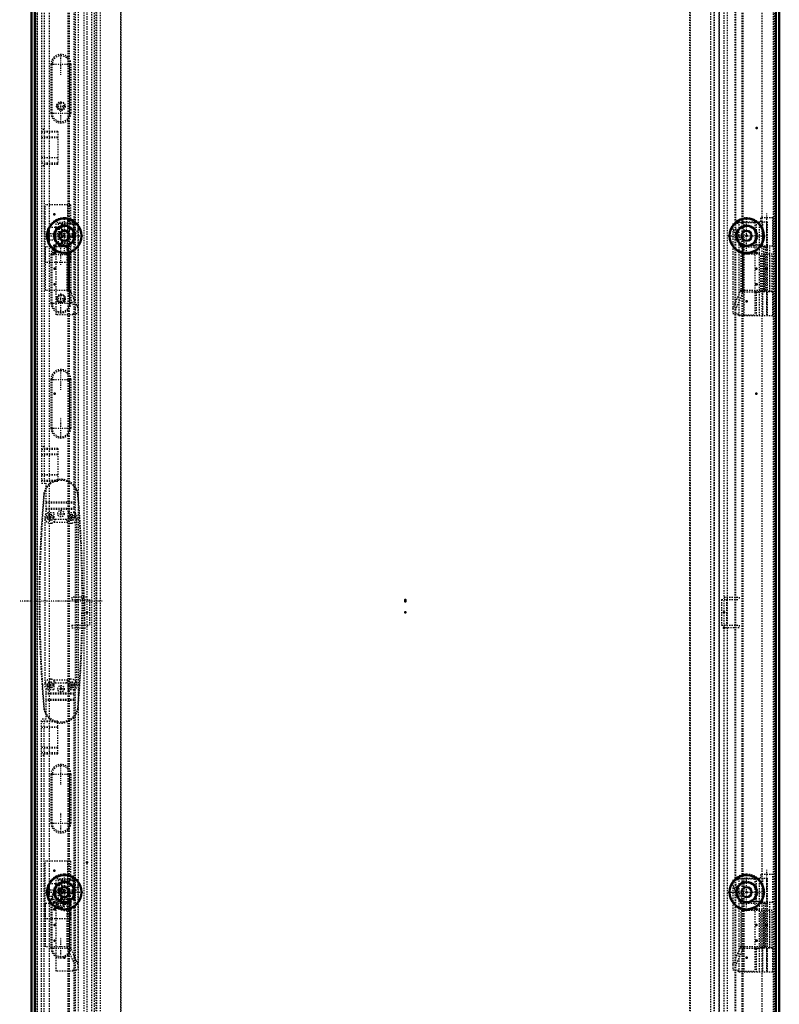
# Model space of a CAD drawing. Header units: millimetres. Extents: x -4 to 2880, y 0 to 4802.
# Tile 9 of 14: x 2272 to 2880, y 2439 to 3227. Entities that reach past the tile are written whole.
import ezdxf

# ---------------------------------------------------------------- set-up
doc = ezdxf.new("R2010")
doc.units = ezdxf.units.MM
doc.linetypes.add('Center', pattern=[1.5, 0.45, -0.5, 0.05, -0.5])
doc.linetypes.add('Dashed', pattern=[2, 1, -1])
for name, color, linetype, lineweight in [('2d ConnectionPoints', 7, 'Continuous', 50), ('AM_0', 7, 'Continuous', 50), ('AM_5', 3, 'Continuous', 25), ('AM_7', 7, 'Center', 25), ('AM_9', 6, 'Dashed', 25)]:
    doc.layers.add(name, color=color, linetype=linetype, lineweight=lineweight)

# ---------------------------------------------------------------- blocks, each defined once
blk = doc.blocks.new('114_MP2206_0__P1_0_in_MCS22066R5_0L__1300')
at = {"layer": 'AM_9'}
for p, q in [((2333.68, 1705.9), (2333.68, 3799.9)), ((2336.68, 1705.9), (2336.68, 3799.9)), ((2824.68, 3799.9), (2824.68, 1705.9)), ((2827.68, 1705.9), (2827.68, 3799.9)), ((2352.68, 3795.9), (2352.68, 1709.9)), ((2808.68, 1709.9), (2808.68, 3795.9))]:
    blk.add_line(p, q, dxfattribs=at)
blk = doc.blocks.new('117_LSSD2200_0__Espagnolette_Bottom_0_in_MCS22066R5_0L__1300')
at = {"layer": 'AM_7'}
for p, q in [((2304.93, 3183.02), (2304.93, 3199.64)), ((2296.62, 3191.33), (2313.24, 3191.33)), ((2296.62, 3152.33), (2313.24, 3152.33)), ((2304.93, 3031.02), (2304.93, 3047.64)), ((2296.62, 3039.33), (2313.24, 3039.33)), ((2304.93, 2992.02), (2304.93, 3008.64)), ((2296.62, 3000.33), (2313.24, 3000.33)), ((2304.93, 2931.02), (2304.93, 2947.64)), ((2296.62, 2939.33), (2313.24, 2939.33)), ((2304.93, 2892.02), (2304.93, 2908.64)), ((2296.62, 2900.33), (2313.24, 2900.33))]:
    blk.add_line(p, q, dxfattribs=at)
at = {"layer": 'AM_9'}
for p, q in [((2315.43, 2832.93), (2315.43, 3787.87)), ((2289.43, 3764.4), (2289.43, 2856.4)), ((2291.43, 3764.4), (2291.43, 2856.4)), ((2297.02, 3152.33), (2297.02, 3191.33)), ((2298.02, 3191.33), (2297.02, 3191.33)), ((2298.02, 3152.33), (2298.02, 3191.33)), ((2311.85, 3191.33), (2312.85, 3191.33)), ((2311.85, 3191.33), (2311.85, 3152.33)), ((2312.85, 3191.33), (2312.85, 3152.33)), ((2298.02, 3152.33), (2297.02, 3152.33)), ((2311.85, 3152.33), (2312.85, 3152.33)), ((2291.43, 3139.1), (2289.43, 3139.1)), ((2302.43, 3136.97), (2289.43, 3136.97)), ((2302.43, 3137.69), (2291.43, 3137.69)), ((2302.43, 3137.69), (2302.43, 3111.55)), ((2302.43, 3132.6), (2289.43, 3132.6)), ((2302.43, 3133.12), (2291.43, 3133.12)), ((2302.43, 3116.6), (2289.43, 3116.6)), ((2302.43, 3112.23), (2289.43, 3112.23)), ((2302.43, 3116.41), (2291.43, 3116.41)), ((2291.43, 3111.55), (2302.43, 3111.55)), ((2291.43, 3110.1), (2289.43, 3110.1)), ((2297.02, 3000.33), (2297.02, 3039.33)), ((2298.02, 3039.33), (2297.02, 3039.33)), ((2298.02, 3000.33), (2298.02, 3039.33)), ((2311.85, 3039.33), (2312.85, 3039.33)), ((2311.85, 3039.33), (2311.85, 3000.33)), ((2312.85, 3039.33), (2312.85, 3000.33)), ((2298.02, 3000.33), (2297.02, 3000.33)), ((2311.85, 3000.33), (2312.85, 3000.33)), ((2297.02, 2900.33), (2297.02, 2939.33)), ((2298.02, 2939.33), (2297.02, 2939.33)), ((2298.02, 2900.33), (2298.02, 2939.33)), ((2311.85, 2939.33), (2312.85, 2939.33)), ((2311.85, 2939.33), (2311.85, 2900.33)), ((2312.85, 2939.33), (2312.85, 2900.33)), ((2298.02, 2900.33), (2297.02, 2900.33)), ((2311.85, 2900.33), (2312.85, 2900.33)), ((2291.43, 2885.4), (2289.43, 2885.4)), ((2302.43, 2883.27), (2289.43, 2883.27)), ((2302.43, 2883.99), (2291.43, 2883.99)), ((2302.43, 2883.99), (2302.43, 2857.85)), ((2302.43, 2878.9), (2289.43, 2878.9)), ((2302.43, 2879.42), (2291.43, 2879.42)), ((2302.43, 2862.9), (2289.43, 2862.9)), ((2302.43, 2862.71), (2291.43, 2862.71)), ((2302.43, 2858.53), (2289.43, 2858.53)), ((2289.43, 2856.4), (2292.93, 2856.4)), ((2291.43, 2857.85), (2302.43, 2857.85)), ((2292.93, 2856.4), (2292.93, 2831.73)), ((2292.93, 2841.28), (2315.43, 2841.28)), ((2292.93, 2840.45), (2315.43, 2840.45)), ((2292.93, 2836.23), (2315.43, 2836.23)), ((2292.93, 2835.4), (2315.43, 2835.4)), ((2300.43, 2827.4), (2309.43, 2827.4)), ((2296.43, 2824.4), (2297.43, 2824.4)), ((2312.43, 2824.4), (2313.43, 2824.4))]:
    blk.add_line(p, q, dxfattribs=at)
for centre, radius, start, end in [((2304.93, 3191.33), 7.91, 0, 180), ((2304.93, 3191.33), 6.91, 0, 180), ((2304.93, 3152.33), 7.91, 180, 0), ((2304.93, 3152.33), 6.91, 180, 0), ((2304.93, 3039.33), 7.91, 0, 180), ((2304.93, 3039.33), 6.91, 360, 180), ((2304.93, 3000.33), 7.91, 180, 0), ((2304.93, 3000.33), 6.91, 180, 0), ((2304.93, 2939.33), 7.91, 0, 180), ((2304.93, 2939.33), 6.91, 0, 180), ((2304.93, 2900.33), 7.91, 180, 0), ((2304.93, 2900.33), 6.91, 180, 0), ((2296.43, 2828.9), 4.5, 141.05756, 270), ((2297.43, 2827.4), 3, 270, 0), ((2312.43, 2827.4), 3, 180, 270), ((2313.43, 2828.9), 4.5, 270, 63.6122)]:
    blk.add_arc(centre, radius, start, end, dxfattribs=at)
blk = doc.blocks.new('118_LSSD2200_0__Espagnolette_Top_0_in_MCS22066R5_0L__1300')
at = {"layer": 'AM_7'}
for p, q in [((2304.93, 2615.16), (2304.93, 2631.78)), ((2296.62, 2623.47), (2313.24, 2623.47)), ((2304.93, 2576.16), (2304.93, 2592.78)), ((2296.62, 2584.47), (2313.24, 2584.47)), ((2304.93, 2515.16), (2304.93, 2531.78)), ((2296.62, 2523.47), (2313.24, 2523.47)), ((2304.93, 2476.16), (2304.93, 2492.78)), ((2296.62, 2484.47), (2313.24, 2484.47))]:
    blk.add_line(p, q, dxfattribs=at)
at = {"layer": 'AM_9'}
for p, q in [((2297.43, 2699.4), (2296.43, 2699.4)), ((2309.43, 2696.4), (2300.43, 2696.4)), ((2313.43, 2699.4), (2312.43, 2699.4)), ((2292.93, 2692.07), (2292.93, 2667.4)), ((2315.43, 2688.4), (2292.93, 2688.4)), ((2315.43, 2687.57), (2292.93, 2687.57)), ((2315.43, 1735.93), (2315.43, 2690.87)), ((2315.43, 2683.35), (2292.93, 2683.35)), ((2315.43, 2682.52), (2292.93, 2682.52)), ((2292.93, 2667.4), (2289.43, 2667.4)), ((2289.43, 1759.4), (2289.43, 2667.4)), ((2302.43, 2665.27), (2289.43, 2665.27)), ((2291.43, 1759.4), (2291.43, 2667.4)), ((2302.43, 2665.95), (2291.43, 2665.95)), ((2302.43, 2639.81), (2302.43, 2665.95)), ((2302.43, 2660.9), (2289.43, 2660.9)), ((2302.43, 2661.09), (2291.43, 2661.09)), ((2302.43, 2644.9), (2289.43, 2644.9)), ((2302.43, 2640.53), (2289.43, 2640.53)), ((2291.43, 2638.4), (2289.43, 2638.4)), ((2302.43, 2644.38), (2291.43, 2644.38)), ((2291.43, 2639.81), (2302.43, 2639.81)), ((2297.02, 2584.47), (2297.02, 2623.47)), ((2298.02, 2623.47), (2297.02, 2623.47)), ((2298.02, 2584.47), (2298.02, 2623.47)), ((2311.85, 2623.47), (2312.85, 2623.47)), ((2311.85, 2623.47), (2311.85, 2584.47)), ((2312.85, 2623.47), (2312.85, 2584.47)), ((2298.02, 2584.47), (2297.02, 2584.47)), ((2311.85, 2584.47), (2312.85, 2584.47)), ((2297.02, 2484.47), (2297.02, 2523.47)), ((2298.02, 2523.47), (2297.02, 2523.47)), ((2298.02, 2484.47), (2298.02, 2523.47)), ((2311.85, 2523.47), (2311.85, 2484.47)), ((2311.85, 2523.47), (2312.85, 2523.47)), ((2312.85, 2523.47), (2312.85, 2484.47)), ((2298.02, 2484.47), (2297.02, 2484.47)), ((2311.85, 2484.47), (2312.85, 2484.47))]:
    blk.add_line(p, q, dxfattribs=at)
for centre, radius, start, end in [((2296.43, 2694.9), 4.5, 90, 218.94244), ((2297.43, 2696.4), 3, 360, 90), ((2312.43, 2696.4), 3, 90, 180), ((2313.43, 2694.9), 4.5, 296.3878, 90), ((2304.93, 2623.47), 7.91, 0, 180), ((2304.93, 2623.47), 6.91, 0, 180), ((2304.93, 2584.47), 7.91, 180, 0), ((2304.93, 2584.47), 6.91, 180, 0), ((2304.93, 2523.47), 7.91, 0, 180), ((2304.93, 2523.47), 6.91, 0, 180), ((2304.93, 2484.47), 7.91, 180, 0), ((2304.93, 2484.47), 6.91, 180, 0)]:
    blk.add_arc(centre, radius, start, end, dxfattribs=at)
blk = doc.blocks.new('119_LSSDXXXX_0__Lock_0_in_MCS22066R5_0L__1300')
at = {"layer": 'AM_7'}
for p, q in [((2293.81, 2828.9), (2299.06, 2828.9)), ((2296.43, 2826.28), (2296.43, 2831.53)), ((2310.81, 2828.9), (2316.06, 2828.9)), ((2313.43, 2826.28), (2313.43, 2831.53)), ((2337.93, 2761.9), (2271.93, 2761.9)), ((2293.81, 2694.9), (2299.06, 2694.9)), ((2296.43, 2692.28), (2296.43, 2697.53)), ((2310.81, 2694.9), (2316.06, 2694.9)), ((2313.43, 2692.28), (2313.43, 2697.53))]:
    blk.add_line(p, q, dxfattribs=at)
at = {"layer": 'AM_9'}
for p, q in [((2291.7, 2847.78), (2291.23, 2847.85)), ((2318.17, 2847.78), (2318.63, 2847.85)), ((2318.17, 2847.78), (2318.67, 2841.24)), ((2318.68, 2682.68), (2318.17, 2676.02)), ((2291.7, 2676.02), (2291.23, 2675.95)), ((2318.17, 2676.02), (2318.63, 2675.95))]:
    blk.add_line(p, q, dxfattribs=at)
for points in [[(2291.7, 2847.78), (2292.82, 2851.29), (2294.9, 2854.37), (2298.2, 2857.02), (2302.57, 2858.6), (2306.97, 2858.65), (2310.94, 2857.4), (2314.41, 2854.94), (2317.08, 2851.21), (2318.17, 2847.78)], [(2291.7, 2676.02), (2290.33, 2695.34), (2289.29, 2714.85), (2288.54, 2736.85), (2288.24, 2758.9), (2288.41, 2780.95), (2289.05, 2803.34), (2290.16, 2825.65), (2291.7, 2847.78)], [(2318.67, 2841.24), (2319.54, 2828.46), (2320.58, 2808.95), (2321.33, 2786.95), (2321.63, 2764.9), (2321.46, 2742.85), (2320.81, 2720.46), (2319.71, 2698.15), (2318.68, 2682.68)], [(2318.17, 2676.02), (2317.05, 2672.51), (2314.96, 2669.43), (2311.67, 2666.78), (2307.3, 2665.2), (2302.89, 2665.15), (2298.92, 2666.4), (2295.45, 2668.86), (2292.78, 2672.59), (2291.7, 2676.02)]]:
    blk.add_lwpolyline(points, dxfattribs=at)
for centre, radius in [((2296.43, 2828.9), 2.5), ((2296.43, 2828.9), 2), ((2313.43, 2828.9), 2.5), ((2313.43, 2828.9), 2), ((2296.43, 2694.9), 2.5), ((2296.43, 2694.9), 2), ((2313.43, 2694.9), 2.5), ((2313.43, 2694.9), 2)]:
    blk.add_circle(centre, radius, dxfattribs=at)
for centre, radius, start, end in [((2304.93, 2845.5), 13.9, 9.71432, 170.28568), ((3261.43, 2761.9), 974, 174.93766, 185.06234), ((1348.43, 2761.9), 974, 354.93766, 5.06234), ((2304.93, 2678.3), 13.9, 189.71432, 350.28568)]:
    blk.add_arc(centre, radius, start, end, dxfattribs=at)
blk = doc.blocks.new('120_DN2206R5_0__Plain_door_0_in_MCS22066R5_0L__1300')
at = {"layer": 'AM_5', "linetype": 'Dashed'}
for centre in [(2304.93, 3157.9), (2304.93, 3003.9), (2304.93, 2519.9)]:
    blk.add_arc(centre, 2.39, 75, 15, dxfattribs=at)
at = {"layer": 'AM_7'}
for p, q in [((2304.93, 3144.02), (2304.93, 3161.58)), ((2301.26, 3157.9), (2308.61, 3157.9)), ((2301.26, 3003.9), (2308.61, 3003.9)), ((2302.2, 2831.9), (2307.66, 2831.9)), ((2304.93, 2829.17), (2304.93, 2834.63)), ((2304.93, 2689.17), (2304.93, 2694.63)), ((2302.2, 2691.9), (2307.66, 2691.9)), ((2301.26, 2519.9), (2308.61, 2519.9))]:
    blk.add_line(p, q, dxfattribs=at)
at = {"layer": 'AM_9'}
for p, q in [((2877.13, 1671.85), (2877.13, 3852.9)), ((2286.13, 1672.9), (2286.13, 3850.9)), ((2318.63, 3849.4), (2318.63, 1674.4)), ((2844.63, 1674.4), (2844.63, 3849.4)), ((2875.13, 1672.9), (2875.13, 3850.9)), ((2284.13, 1680.9), (2284.13, 3833.4)), ((2331.63, 3816.4), (2331.63, 1707.4)), ((2831.63, 1707.4), (2831.63, 3816.4)), ((2333.13, 1746.15), (2333.13, 3777.65)), ((2353.13, 1746.15), (2353.13, 3777.65)), ((2808.13, 1746.15), (2808.13, 3777.65)), ((2828.13, 1746.15), (2828.13, 3777.65)), ((2849.23, 3009.4), (2849.23, 3039.4)), ((2874.28, 3039.4), (2849.23, 3039.4)), ((2865.18, 3009.4), (2865.18, 3039.4)), ((2867.18, 3009.4), (2867.18, 3039.4)), ((2867.2, 3009.4), (2867.2, 3039.4)), ((2868.31, 3009.4), (2868.31, 3039.4)), ((2872.28, 3009.4), (2872.28, 3039.4)), ((2874.28, 3009.4), (2874.28, 3039.4)), ((2863.57, 3009.4), (2859.73, 3009.4)), ((2874.28, 3009.4), (2864.97, 3009.4)), ((2294.18, 2832.65), (2292.18, 2827.16)), ((2299.43, 2832.65), (2294.18, 2832.65)), ((2299.43, 2824.9), (2299.43, 2832.65)), ((2310.43, 2832.65), (2310.43, 2824.9)), ((2315.68, 2832.65), (2310.43, 2832.65)), ((2317.68, 2827.16), (2315.68, 2832.65)), ((2292.18, 2827.16), (2292.18, 2696.64)), ((2310.43, 2824.9), (2299.43, 2824.9)), ((2317.68, 2696.64), (2317.68, 2827.16)), ((2292.18, 2696.64), (2294.18, 2691.15)), ((2299.43, 2698.9), (2310.43, 2698.9)), ((2299.43, 2691.15), (2299.43, 2698.9)), ((2310.43, 2698.9), (2310.43, 2691.15)), ((2315.68, 2691.15), (2317.68, 2696.64)), ((2294.18, 2691.15), (2299.43, 2691.15)), ((2310.43, 2691.15), (2315.68, 2691.15)), ((2849.23, 2484.4), (2849.23, 2514.4)), ((2874.28, 2514.4), (2849.23, 2514.4)), ((2865.18, 2484.4), (2865.18, 2514.4)), ((2867.18, 2484.4), (2867.18, 2514.4)), ((2867.2, 2484.4), (2867.2, 2514.4)), ((2868.31, 2484.4), (2868.31, 2514.4)), ((2872.28, 2484.4), (2872.28, 2514.4)), ((2874.28, 2484.4), (2874.28, 2514.4)), ((2863.57, 2484.4), (2859.73, 2484.4)), ((2874.28, 2484.4), (2864.97, 2484.4))]:
    blk.add_line(p, q, dxfattribs=at)
for centre, radius in [((2304.93, 3157.9), 3.5), ((2304.93, 3157.9), 3), ((2304.93, 3003.9), 3.5), ((2304.93, 3003.9), 3), ((2304.93, 2831.9), 2.6), ((2304.93, 2691.9), 2.6), ((2304.93, 2519.9), 3.5), ((2304.93, 2519.9), 3)]:
    blk.add_circle(centre, radius, dxfattribs=at)
blk = doc.blocks.new('122_DNMK02_0__Hinge_Left_2_0_in_MCS22066R5_0L__1300')
at = {"layer": 'AM_7'}
blk.add_line((2869.73, 2547), (2869.73, 2467.8), dxfattribs=at)
at = {"layer": 'AM_9'}
for p, q in [((2847.55, 2540.4), (2847.55, 2465.4)), ((2847.55, 2540.4), (2870.15, 2540.4)), ((2851.55, 2540.4), (2851.55, 2465.4)), ((2861.36, 2540.4), (2861.36, 2521.69)), ((2863.75, 2540.4), (2863.75, 2465.4)), ((2864.73, 2543.4), (2864.73, 2540.4)), ((2874.73, 2543.4), (2864.73, 2543.4)), ((2866.52, 2540.4), (2866.52, 2520.9)), ((2869.65, 2540.4), (2869.65, 2520.9)), ((2870.15, 2540.4), (2870.15, 2465.4)), ((2874.73, 2520.9), (2874.73, 2543.4)), ((2859.73, 2521.4), (2847.55, 2521.4)), ((2851.55, 2520.41), (2847.55, 2520.41)), ((2864.97, 2521.4), (2863.57, 2521.4)), ((2864.97, 2521.4), (2864.97, 2520.9)), ((2874.73, 2520.9), (2864.97, 2520.9)), ((2867.23, 2520.9), (2867.23, 2484.9)), ((2872.23, 2484.9), (2872.23, 2520.9)), ((2851.55, 2485.39), (2847.55, 2485.39)), ((2847.55, 2484.4), (2859.73, 2484.4)), ((2861.36, 2484.11), (2861.36, 2465.4)), ((2863.57, 2484.4), (2864.97, 2484.4)), ((2864.97, 2484.9), (2864.97, 2484.4)), ((2864.97, 2484.9), (2874.73, 2484.9)), ((2866.52, 2484.9), (2866.52, 2465.4)), ((2869.65, 2484.9), (2869.65, 2465.4)), ((2874.73, 2465.4), (2874.73, 2484.9)), ((2847.55, 2465.4), (2874.73, 2465.4))]:
    blk.add_line(p, q, dxfattribs=at)
for points in [[(2863.57, 2521.4), (2863.04, 2521.54), (2862.5, 2521.64), (2861.95, 2521.69), (2861.4, 2521.7), (2861.36, 2521.69)], [(2861.36, 2484.11), (2861.91, 2484.11), (2862.46, 2484.15), (2863, 2484.25), (2863.53, 2484.39), (2863.57, 2484.4)]]:
    blk.add_lwpolyline(points, dxfattribs=at)
for centre, start, end in [((2861.65, 2515.4), 92.61556, 107.75279), ((2861.65, 2490.4), 252.24721, 267.38444)]:
    blk.add_arc(centre, 6.3, start, end, dxfattribs=at)
blk = doc.blocks.new('123_DNMK02_0__Hinge_Left_3_0_in_MCS22066R5_0L__1300')
at = {"layer": 'AM_7'}
blk.add_line((2869.73, 3072), (2869.73, 2992.8), dxfattribs=at)
at = {"layer": 'AM_9'}
for p, q in [((2847.55, 3065.4), (2847.55, 2990.4)), ((2847.55, 3065.4), (2870.15, 3065.4)), ((2851.55, 3065.4), (2851.55, 2990.4)), ((2861.36, 3065.4), (2861.36, 3046.69)), ((2863.75, 3065.4), (2863.75, 2990.4)), ((2864.73, 3068.4), (2864.73, 3065.4)), ((2874.73, 3068.4), (2864.73, 3068.4)), ((2866.52, 3065.4), (2866.52, 3045.9)), ((2869.65, 3065.4), (2869.65, 3045.9)), ((2870.15, 3065.4), (2870.15, 2990.4)), ((2874.73, 3045.9), (2874.73, 3068.4)), ((2859.73, 3046.4), (2847.55, 3046.4)), ((2851.55, 3045.41), (2847.55, 3045.41)), ((2864.97, 3046.4), (2863.57, 3046.4)), ((2864.97, 3046.4), (2864.97, 3045.9)), ((2874.73, 3045.9), (2864.97, 3045.9)), ((2867.23, 3045.9), (2867.23, 3009.9)), ((2872.23, 3009.9), (2872.23, 3045.9)), ((2851.55, 3010.39), (2847.55, 3010.39)), ((2847.55, 3009.4), (2859.73, 3009.4)), ((2861.36, 3009.11), (2861.36, 2990.4)), ((2863.57, 3009.4), (2864.97, 3009.4)), ((2864.97, 3009.9), (2864.97, 3009.4)), ((2864.97, 3009.9), (2874.73, 3009.9)), ((2866.52, 3009.9), (2866.52, 2990.4)), ((2869.65, 3009.9), (2869.65, 2990.4)), ((2874.73, 2990.4), (2874.73, 3009.9)), ((2847.55, 2990.4), (2874.73, 2990.4))]:
    blk.add_line(p, q, dxfattribs=at)
for points in [[(2863.57, 3046.4), (2863.04, 3046.54), (2862.5, 3046.64), (2861.95, 3046.69), (2861.4, 3046.7), (2861.36, 3046.69)], [(2861.36, 3009.11), (2861.91, 3009.11), (2862.46, 3009.15), (2863, 3009.25), (2863.53, 3009.39), (2863.57, 3009.4)]]:
    blk.add_lwpolyline(points, dxfattribs=at)
for centre, start, end in [((2861.65, 3040.4), 92.61556, 107.75279), ((2861.65, 3015.4), 252.24721, 267.38444)]:
    blk.add_arc(centre, 6.3, start, end, dxfattribs=at)
blk = doc.blocks.new('126_DNMK01_0__Rod_catches_2_0_in_MCS22066R5_0L__1300')
at = {"layer": 'AM_7'}
blk.add_line((2294.21, 2530.9), (2316.21, 2530.9), dxfattribs=at)
at = {"layer": 'AM_9'}
for p, q in [((2312.48, 2553.9), (2292.21, 2553.9)), ((2292.21, 2507.9), (2292.21, 2553.9)), ((2310.21, 2553.9), (2310.21, 2507.9)), ((2312.48, 2553.9), (2312.48, 2538.9)), ((2302.71, 2538.9), (2302.71, 2522.9)), ((2305.55, 2538.48), (2302.71, 2538.9)), ((2312.48, 2538.9), (2302.71, 2538.9)), ((2305.63, 2538.09), (2305.55, 2538.48)), ((2305.55, 2538.48), (2305.55, 2523.32)), ((2314.68, 2538.09), (2305.63, 2538.09)), ((2305.71, 2533.9), (2305.63, 2538.09)), ((2312.48, 2538.9), (2315.89, 2538.44)), ((2314.68, 2538.09), (2314.61, 2533.9)), ((2314.75, 2538.44), (2314.68, 2538.09)), ((2314.75, 2538.44), (2314.75, 2523.36)), ((2315.89, 2538.44), (2314.75, 2538.44)), ((2315.89, 2538.44), (2315.89, 2523.36)), ((2295.51, 2534.6), (2295.21, 2534.6)), ((2295.21, 2534.6), (2295.21, 2527.2)), ((2300.51, 2535.9), (2295.51, 2535.9)), ((2295.51, 2535.9), (2295.51, 2525.9)), ((2303.51, 2534.9), (2300.51, 2535.9)), ((2300.51, 2535.9), (2300.51, 2525.9)), ((2305.51, 2534.9), (2303.51, 2534.9)), ((2303.51, 2534.9), (2303.51, 2526.9)), ((2305.51, 2534.9), (2305.51, 2526.9)), ((2305.63, 2533.4), (2305.51, 2533.4)), ((2305.51, 2528.4), (2305.63, 2528.4)), ((2305.71, 2533.9), (2305.71, 2527.9)), ((2314.61, 2533.9), (2305.71, 2533.9)), ((2314.61, 2533.9), (2314.61, 2527.9)), ((2314.71, 2532.9), (2314.68, 2532.9)), ((2314.68, 2528.9), (2314.71, 2528.9)), ((2314.71, 2533.4), (2314.71, 2528.4)), ((2315.21, 2533.4), (2314.71, 2533.4)), ((2314.71, 2528.4), (2315.21, 2528.4)), ((2315.21, 2533.4), (2315.21, 2528.4)), ((2295.21, 2527.2), (2295.51, 2527.2)), ((2295.51, 2525.9), (2300.51, 2525.9)), ((2300.51, 2525.9), (2303.51, 2526.9)), ((2302.71, 2522.9), (2305.55, 2523.32)), ((2312.48, 2522.9), (2302.71, 2522.9)), ((2303.51, 2526.9), (2305.51, 2526.9)), ((2305.55, 2523.32), (2305.63, 2523.71)), ((2305.63, 2523.71), (2305.71, 2527.9)), ((2314.68, 2523.71), (2305.63, 2523.71)), ((2314.61, 2527.9), (2305.71, 2527.9)), ((2315.89, 2523.36), (2312.48, 2522.9)), ((2312.48, 2522.9), (2312.48, 2507.9)), ((2314.61, 2527.9), (2314.68, 2523.71)), ((2314.68, 2523.71), (2314.75, 2523.36)), ((2314.75, 2523.36), (2315.89, 2523.36)), ((2312.48, 2507.9), (2292.21, 2507.9))]:
    blk.add_line(p, q, dxfattribs=at)
for points in [[(2305.63, 2533.4), (2305.62, 2533.39), (2305.62, 2533.36), (2305.62, 2533.31), (2305.61, 2533.25), (2305.61, 2533.17), (2305.61, 2533.07), (2305.6, 2532.95), (2305.6, 2532.82), (2305.6, 2532.67), (2305.59, 2532.51), (2305.59, 2532.33), (2305.59, 2532.15), (2305.59, 2531.96), (2305.59, 2531.76), (2305.59, 2531.55), (2305.58, 2531.33), (2305.58, 2531.12), (2305.58, 2530.9), (2305.58, 2530.68), (2305.58, 2530.47), (2305.59, 2530.25), (2305.59, 2530.04), (2305.59, 2529.84), (2305.59, 2529.65), (2305.59, 2529.47), (2305.59, 2529.29), (2305.6, 2529.13), (2305.6, 2528.98), (2305.6, 2528.85), (2305.61, 2528.73), (2305.61, 2528.63), (2305.61, 2528.55), (2305.62, 2528.49), (2305.62, 2528.44), (2305.62, 2528.41), (2305.63, 2528.4)], [(2305.67, 2530.9), (2305.67, 2531.12), (2305.67, 2531.33), (2305.67, 2531.55), (2305.67, 2531.76), (2305.67, 2531.96), (2305.67, 2532.15), (2305.66, 2532.33), (2305.66, 2532.51), (2305.66, 2532.67), (2305.66, 2532.82), (2305.65, 2532.95), (2305.65, 2533.07), (2305.65, 2533.17), (2305.64, 2533.25), (2305.64, 2533.31), (2305.64, 2533.36), (2305.63, 2533.39), (2305.63, 2533.4)], [(2305.63, 2528.4), (2305.63, 2528.41), (2305.64, 2528.44), (2305.64, 2528.49), (2305.64, 2528.55), (2305.65, 2528.63), (2305.65, 2528.73), (2305.65, 2528.85), (2305.66, 2528.98), (2305.66, 2529.13), (2305.66, 2529.29), (2305.66, 2529.47), (2305.67, 2529.65), (2305.67, 2529.84), (2305.67, 2530.04), (2305.67, 2530.25), (2305.67, 2530.47), (2305.67, 2530.68), (2305.67, 2530.9)], [(2314.68, 2532.9), (2314.68, 2532.89), (2314.68, 2532.87), (2314.68, 2532.83), (2314.67, 2532.78), (2314.67, 2532.71), (2314.67, 2532.63), (2314.66, 2532.54), (2314.66, 2532.43), (2314.66, 2532.31), (2314.66, 2532.19), (2314.66, 2532.05), (2314.65, 2531.9), (2314.65, 2531.75), (2314.65, 2531.58), (2314.65, 2531.42), (2314.65, 2531.25), (2314.65, 2531.07), (2314.65, 2530.9), (2314.65, 2530.73), (2314.65, 2530.55), (2314.65, 2530.38), (2314.65, 2530.22), (2314.65, 2530.05), (2314.65, 2529.9), (2314.66, 2529.75), (2314.66, 2529.61), (2314.66, 2529.49), (2314.66, 2529.37), (2314.66, 2529.26), (2314.67, 2529.17), (2314.67, 2529.09), (2314.67, 2529.02), (2314.68, 2528.97), (2314.68, 2528.93), (2314.68, 2528.91), (2314.68, 2528.9)], [(2314.71, 2532.48), (2314.7, 2532.58), (2314.7, 2532.67), (2314.7, 2532.74), (2314.7, 2532.8), (2314.69, 2532.85), (2314.69, 2532.88), (2314.69, 2532.9), (2314.68, 2532.9)], [(2314.68, 2528.9), (2314.69, 2528.91), (2314.69, 2528.93), (2314.69, 2528.97), (2314.7, 2529.02), (2314.7, 2529.09), (2314.7, 2529.17), (2314.7, 2529.26), (2314.71, 2529.32)], [(2314.71, 2528.72), (2314.71, 2528.84), (2314.71, 2528.97), (2314.72, 2529.12), (2314.72, 2529.27), (2314.72, 2529.45), (2314.72, 2529.63), (2314.72, 2529.82), (2314.73, 2530.02), (2314.73, 2530.23), (2314.73, 2530.44), (2314.73, 2530.66), (2314.73, 2530.88), (2314.73, 2531.09), (2314.73, 2531.31), (2314.73, 2531.52), (2314.73, 2531.73), (2314.72, 2531.93), (2314.72, 2532.13), (2314.72, 2532.31), (2314.72, 2532.49), (2314.72, 2532.65), (2314.71, 2532.8), (2314.71, 2532.93), (2314.71, 2533.05), (2314.71, 2533.08)]]:
    blk.add_lwpolyline(points, dxfattribs=at)
blk = doc.blocks.new('127_DNMK01_0__Rod_catches_3_0_in_MCS22066R5_0L__1300')
at = {"layer": 'AM_7'}
blk.add_line((2294.21, 3055.9), (2316.21, 3055.9), dxfattribs=at)
at = {"layer": 'AM_9'}
for p, q in [((2312.48, 3078.9), (2292.21, 3078.9)), ((2292.21, 3032.9), (2292.21, 3078.9)), ((2310.21, 3078.9), (2310.21, 3032.9)), ((2312.48, 3078.9), (2312.48, 3063.9)), ((2312.48, 3063.9), (2302.71, 3063.9)), ((2302.71, 3063.9), (2302.71, 3047.9)), ((2305.55, 3063.48), (2302.71, 3063.9)), ((2312.48, 3063.9), (2315.89, 3063.44)), ((2295.51, 3059.6), (2295.21, 3059.6)), ((2295.21, 3059.6), (2295.21, 3052.2)), ((2300.51, 3060.9), (2295.51, 3060.9)), ((2295.51, 3060.9), (2295.51, 3050.9)), ((2303.51, 3059.9), (2300.51, 3060.9)), ((2300.51, 3060.9), (2300.51, 3050.9)), ((2305.51, 3059.9), (2303.51, 3059.9)), ((2303.51, 3059.9), (2303.51, 3051.9)), ((2305.51, 3059.9), (2305.51, 3051.9)), ((2305.63, 3058.4), (2305.51, 3058.4)), ((2305.63, 3063.09), (2305.55, 3063.48)), ((2305.55, 3063.48), (2305.55, 3048.32)), ((2314.68, 3063.09), (2305.63, 3063.09)), ((2305.71, 3058.9), (2305.63, 3063.09)), ((2305.71, 3058.9), (2305.71, 3052.9)), ((2314.61, 3058.9), (2305.71, 3058.9)), ((2314.68, 3063.09), (2314.61, 3058.9)), ((2314.61, 3058.9), (2314.61, 3052.9)), ((2314.75, 3063.44), (2314.68, 3063.09)), ((2314.71, 3057.9), (2314.68, 3057.9)), ((2314.71, 3058.4), (2314.71, 3053.4)), ((2315.21, 3058.4), (2314.71, 3058.4)), ((2315.89, 3063.44), (2314.75, 3063.44)), ((2314.75, 3063.44), (2314.75, 3048.36)), ((2315.21, 3058.4), (2315.21, 3053.4)), ((2315.89, 3063.44), (2315.89, 3048.36)), ((2295.21, 3052.2), (2295.51, 3052.2)), ((2295.51, 3050.9), (2300.51, 3050.9)), ((2300.51, 3050.9), (2303.51, 3051.9)), ((2302.71, 3047.9), (2305.55, 3048.32)), ((2312.48, 3047.9), (2302.71, 3047.9)), ((2303.51, 3051.9), (2305.51, 3051.9)), ((2305.51, 3053.4), (2305.63, 3053.4)), ((2305.55, 3048.32), (2305.63, 3048.71)), ((2305.63, 3048.71), (2305.71, 3052.9)), ((2314.68, 3048.71), (2305.63, 3048.71)), ((2314.61, 3052.9), (2305.71, 3052.9)), ((2315.89, 3048.36), (2312.48, 3047.9)), ((2312.48, 3047.9), (2312.48, 3032.9)), ((2314.61, 3052.9), (2314.68, 3048.71)), ((2314.68, 3053.9), (2314.71, 3053.9)), ((2314.68, 3048.71), (2314.75, 3048.36)), ((2314.71, 3053.4), (2315.21, 3053.4)), ((2314.75, 3048.36), (2315.89, 3048.36)), ((2312.48, 3032.9), (2292.21, 3032.9))]:
    blk.add_line(p, q, dxfattribs=at)
for points in [[(2305.63, 3058.4), (2305.62, 3058.39), (2305.62, 3058.36), (2305.62, 3058.31), (2305.61, 3058.25), (2305.61, 3058.17), (2305.61, 3058.07), (2305.6, 3057.95), (2305.6, 3057.82), (2305.6, 3057.67), (2305.59, 3057.51), (2305.59, 3057.33), (2305.59, 3057.15), (2305.59, 3056.96), (2305.59, 3056.76), (2305.59, 3056.55), (2305.58, 3056.33), (2305.58, 3056.12), (2305.58, 3055.9), (2305.58, 3055.68), (2305.58, 3055.47), (2305.59, 3055.25), (2305.59, 3055.04), (2305.59, 3054.84), (2305.59, 3054.65), (2305.59, 3054.47), (2305.59, 3054.29), (2305.6, 3054.13), (2305.6, 3053.98), (2305.6, 3053.85), (2305.61, 3053.73), (2305.61, 3053.63), (2305.61, 3053.55), (2305.62, 3053.49), (2305.62, 3053.44), (2305.62, 3053.41), (2305.63, 3053.4)], [(2305.67, 3055.9), (2305.67, 3056.12), (2305.67, 3056.33), (2305.67, 3056.55), (2305.67, 3056.76), (2305.67, 3056.96), (2305.67, 3057.15), (2305.66, 3057.33), (2305.66, 3057.51), (2305.66, 3057.67), (2305.66, 3057.82), (2305.65, 3057.95), (2305.65, 3058.07), (2305.65, 3058.17), (2305.64, 3058.25), (2305.64, 3058.31), (2305.64, 3058.36), (2305.63, 3058.39), (2305.63, 3058.4)], [(2305.63, 3053.4), (2305.63, 3053.41), (2305.64, 3053.44), (2305.64, 3053.49), (2305.64, 3053.55), (2305.65, 3053.63), (2305.65, 3053.73), (2305.65, 3053.85), (2305.66, 3053.98), (2305.66, 3054.13), (2305.66, 3054.29), (2305.66, 3054.47), (2305.67, 3054.65), (2305.67, 3054.84), (2305.67, 3055.04), (2305.67, 3055.25), (2305.67, 3055.47), (2305.67, 3055.68), (2305.67, 3055.9)], [(2314.68, 3057.9), (2314.68, 3057.89), (2314.68, 3057.87), (2314.68, 3057.83), (2314.67, 3057.78), (2314.67, 3057.71), (2314.67, 3057.63), (2314.66, 3057.54), (2314.66, 3057.43), (2314.66, 3057.31), (2314.66, 3057.19), (2314.66, 3057.05), (2314.65, 3056.9), (2314.65, 3056.75), (2314.65, 3056.58), (2314.65, 3056.42), (2314.65, 3056.25), (2314.65, 3056.07), (2314.65, 3055.9), (2314.65, 3055.73), (2314.65, 3055.55), (2314.65, 3055.38), (2314.65, 3055.22), (2314.65, 3055.05), (2314.65, 3054.9), (2314.66, 3054.75), (2314.66, 3054.61), (2314.66, 3054.49), (2314.66, 3054.37), (2314.66, 3054.26), (2314.67, 3054.17), (2314.67, 3054.09), (2314.67, 3054.02), (2314.68, 3053.97), (2314.68, 3053.93), (2314.68, 3053.91), (2314.68, 3053.9)], [(2314.71, 3057.48), (2314.7, 3057.58), (2314.7, 3057.67), (2314.7, 3057.74), (2314.7, 3057.8), (2314.69, 3057.85), (2314.69, 3057.88), (2314.69, 3057.9), (2314.68, 3057.9)], [(2314.71, 3053.72), (2314.71, 3053.84), (2314.71, 3053.97), (2314.72, 3054.12), (2314.72, 3054.27), (2314.72, 3054.45), (2314.72, 3054.63), (2314.72, 3054.82), (2314.73, 3055.02), (2314.73, 3055.23), (2314.73, 3055.44), (2314.73, 3055.66), (2314.73, 3055.88), (2314.73, 3056.09), (2314.73, 3056.31), (2314.73, 3056.52), (2314.73, 3056.73), (2314.72, 3056.93), (2314.72, 3057.13), (2314.72, 3057.31), (2314.72, 3057.49), (2314.72, 3057.65), (2314.71, 3057.8), (2314.71, 3057.93), (2314.71, 3058.05), (2314.71, 3058.08)], [(2314.68, 3053.9), (2314.69, 3053.91), (2314.69, 3053.93), (2314.69, 3053.97), (2314.7, 3054.02), (2314.7, 3054.09), (2314.7, 3054.17), (2314.7, 3054.26), (2314.71, 3054.32)]]:
    blk.add_lwpolyline(points, dxfattribs=at)
blk = doc.blocks.new('129_CMB_600_0__Middle_Profile_1_0_in_MCS22066R5_0L__1300')
at = {"layer": 'AM_9'}
for p, q in [((2835.68, 2765.15), (2847.68, 2765.15)), ((2847.68, 2765.15), (2847.68, 2763.15)), ((2833.68, 2763.15), (2847.68, 2763.15)), ((2833.68, 2763.15), (2833.68, 2742.65)), ((2837.68, 2763.15), (2837.68, 2742.65)), ((2833.68, 2742.65), (2847.68, 2742.65)), ((2847.68, 2742.65), (2847.68, 2740.65)), ((2847.68, 2740.65), (2835.68, 2740.65))]:
    blk.add_line(p, q, dxfattribs=at)
blk = doc.blocks.new('130_CMB_600_0__Middle_Profile_2_0_in_MCS22066R5_0L__1300')
at = {"layer": 'AM_9'}
for p, q in [((2313.68, 2765.15), (2313.68, 2763.15)), ((2325.68, 2765.15), (2313.68, 2765.15)), ((2313.68, 2763.15), (2327.68, 2763.15)), ((2323.68, 2763.15), (2323.68, 2742.65)), ((2327.68, 2763.15), (2327.68, 2742.65)), ((2313.68, 2742.65), (2313.68, 2740.65)), ((2313.68, 2742.65), (2327.68, 2742.65)), ((2313.68, 2740.65), (2325.68, 2740.65))]:
    blk.add_line(p, q, dxfattribs=at)
blk = doc.blocks.new('131_CRP2206R5_0__Rear_Panel_0_in_MCS22066R5_0L__1300')
at = {"layer": 'AM_0'}
for p, q in [((2284.18, 3853.85), (2284.18, 1671.85)), ((2877.18, 3853.85), (2877.18, 1671.85))]:
    blk.add_line(p, q, dxfattribs=at)
for centre, radius in [((2307.68, 3054.15), 13.73), ((2853.68, 3054.15), 13.73), ((2307.68, 3054.15), 8.03), ((2307.68, 3054.15), 4), ((2853.68, 3054.15), 8.03), ((2853.68, 3054.15), 4), ((2307.68, 2529.15), 13.73), ((2307.68, 2529.15), 8.03), ((2853.68, 2529.15), 13.73), ((2853.68, 2529.15), 8.03), ((2307.68, 2529.15), 4), ((2853.68, 2529.15), 4)]:
    blk.add_circle(centre, radius, dxfattribs=at)
at = {"layer": 'AM_7'}
for p, q in [((2307.68, 3039.08), (2307.68, 3069.22)), ((2853.68, 3039.08), (2853.68, 3069.22)), ((2292.61, 3054.15), (2322.74, 3054.15)), ((2838.61, 3054.15), (2868.74, 3054.15)), ((2307.68, 2514.08), (2307.68, 2544.22)), ((2853.68, 2514.08), (2853.68, 2544.22)), ((2292.61, 2529.15), (2322.74, 2529.15)), ((2838.61, 2529.15), (2868.74, 2529.15))]:
    blk.add_line(p, q, dxfattribs=at)
at = {"layer": 'AM_9'}
for p, q in [((2285.68, 3852.35), (2285.68, 1673.35)), ((2875.68, 3852.35), (2875.68, 1673.35)), ((2316.68, 1694.35), (2316.68, 3811.35)), ((2329.68, 1694.35), (2329.68, 3811.35)), ((2831.68, 3811.35), (2831.68, 1694.35)), ((2844.68, 3811.35), (2844.68, 1694.35))]:
    blk.add_line(p, q, dxfattribs=at)
for centre in [(2307.68, 3054.15), (2853.68, 3054.15), (2307.68, 2529.15), (2853.68, 2529.15)]:
    blk.add_circle(centre, 8.65, dxfattribs=at)
for centre, start, end in [((2307.68, 3054.15), 51.1578, 308.8422), ((2853.68, 3054.15), 231.1578, 128.8422), ((2307.68, 2529.15), 51.1578, 308.8422), ((2853.68, 2529.15), 231.1578, 128.8422)]:
    blk.add_arc(centre, 14.35, start, end, dxfattribs=at)
blk = doc.blocks.new('135_CRPK060RPMK4R_0_in_MCS22066R5_0L__1300')
at = {"layer": 'AM_9'}
for p, q in [((2301.08, 2990.9), (2301.08, 3064.9)), ((2314.68, 3064.9), (2301.08, 3064.9)), ((2314.68, 3063.9), (2314.68, 3064.9)), ((2318.68, 3063.9), (2314.68, 3063.9)), ((2318.68, 2991.9), (2318.68, 3063.9)), ((2309.97, 3045.4), (2316.68, 3060.92)), ((2318.68, 3060.09), (2312.33, 3045.4)), ((2292.68, 3010.4), (2292.68, 3045.4)), ((2312.33, 3045.4), (2292.68, 3045.4)), ((2309.97, 3010.4), (2309.97, 3045.4)), ((2311.08, 3010.4), (2311.08, 3045.4)), ((2312.33, 3010.4), (2292.68, 3010.4)), ((2316.68, 2994.88), (2309.97, 3010.4)), ((2312.33, 3010.4), (2318.68, 2995.71)), ((2314.68, 2990.9), (2301.08, 2990.9)), ((2314.68, 2990.9), (2314.68, 2991.9)), ((2314.68, 2991.9), (2318.68, 2991.9))]:
    blk.add_line(p, q, dxfattribs=at)
blk = doc.blocks.new('136_CRPK060RPMK5F_0_in_MCS22066R5_0L__1300')
at = {"layer": 'AM_9'}
for p, q in [((2301.08, 2465.9), (2301.08, 2539.9)), ((2314.68, 2539.9), (2301.08, 2539.9)), ((2314.68, 2538.9), (2314.68, 2539.9)), ((2318.68, 2538.9), (2314.68, 2538.9)), ((2318.68, 2466.9), (2318.68, 2538.9)), ((2309.97, 2520.4), (2316.68, 2535.92)), ((2318.68, 2535.09), (2312.33, 2520.4)), ((2292.68, 2485.4), (2292.68, 2520.4)), ((2292.68, 2520.4), (2312.33, 2520.4)), ((2309.97, 2485.4), (2309.97, 2520.4)), ((2311.08, 2485.4), (2311.08, 2520.4)), ((2312.33, 2485.4), (2292.68, 2485.4)), ((2316.68, 2469.88), (2309.97, 2485.4)), ((2312.33, 2485.4), (2318.68, 2470.71)), ((2314.68, 2465.9), (2301.08, 2465.9)), ((2314.68, 2465.9), (2314.68, 2466.9)), ((2314.68, 2466.9), (2318.68, 2466.9))]:
    blk.add_line(p, q, dxfattribs=at)
blk = doc.blocks.new('138_CRPK060RPMK7F_0_in_MCS22066R5_0L__1300')
at = {"layer": 'AM_9'}
for p, q in [((2846.68, 3063.9), (2842.68, 3063.9)), ((2842.68, 3063.9), (2842.68, 2991.9)), ((2846.68, 3064.9), (2860.28, 3064.9)), ((2846.68, 3064.9), (2846.68, 3063.9)), ((2860.28, 3064.9), (2860.28, 2990.9)), ((2849.03, 3045.4), (2842.68, 3060.09)), ((2844.68, 3060.92), (2851.38, 3045.4)), ((2849.03, 3045.4), (2868.68, 3045.4)), ((2850.28, 3045.4), (2850.28, 3010.4)), ((2851.38, 3045.4), (2851.38, 3010.4)), ((2868.68, 3045.4), (2868.68, 3010.4)), ((2842.68, 2995.71), (2849.03, 3010.4)), ((2851.38, 3010.4), (2844.68, 2994.88)), ((2868.68, 3010.4), (2849.03, 3010.4)), ((2842.68, 2991.9), (2846.68, 2991.9)), ((2846.68, 2991.9), (2846.68, 2990.9)), ((2846.68, 2990.9), (2860.28, 2990.9))]:
    blk.add_line(p, q, dxfattribs=at)
blk = doc.blocks.new('139_CRPK060RPMK8F_0_in_MCS22066R5_0L__1300')
at = {"layer": 'AM_9'}
for p, q in [((2846.68, 2538.9), (2842.68, 2538.9)), ((2842.68, 2538.9), (2842.68, 2466.9)), ((2846.68, 2539.9), (2846.68, 2538.9)), ((2846.68, 2539.9), (2860.28, 2539.9)), ((2860.28, 2539.9), (2860.28, 2465.9)), ((2849.03, 2520.4), (2842.68, 2535.09)), ((2844.68, 2535.92), (2851.38, 2520.4)), ((2849.03, 2520.4), (2868.68, 2520.4)), ((2850.28, 2520.4), (2850.28, 2485.4)), ((2851.38, 2520.4), (2851.38, 2485.4)), ((2868.68, 2520.4), (2868.68, 2485.4)), ((2842.68, 2470.71), (2849.03, 2485.4)), ((2851.38, 2485.4), (2844.68, 2469.88)), ((2868.68, 2485.4), (2849.03, 2485.4)), ((2842.68, 2466.9), (2846.68, 2466.9)), ((2846.68, 2466.9), (2846.68, 2465.9)), ((2846.68, 2465.9), (2860.28, 2465.9))]:
    blk.add_line(p, q, dxfattribs=at)
blk = doc.blocks.new('140_MCS22066R5_Frame_0_in_MCS22066R5_0L__1300')
at = {"layer": 'AM_0'}
for p, q in [((2281.48, 3824.4), (2281.48, 1681.4)), ((2879.88, 3824.4), (2879.88, 1681.4))]:
    blk.add_line(p, q, dxfattribs=at)
at = {"layer": 'AM_9'}
for p, q in [((2325.68, 3853.9), (2325.68, 1653.65)), ((2835.68, 1653.65), (2835.68, 3853.9)), ((2295.42, 3824.4), (2295.42, 1681.4)), ((2310.55, 3824.4), (2310.55, 1681.4)), ((2311.45, 3824.4), (2311.45, 1681.4)), ((2323.19, 3824.9), (2323.19, 1680.9)), ((2838.16, 3824.9), (2838.16, 1680.9)), ((2849.91, 3824.4), (2849.91, 1681.4)), ((2850.8, 3824.4), (2850.8, 1681.4)), ((2865.94, 3824.4), (2865.94, 1681.4))]:
    blk.add_line(p, q, dxfattribs=at)

msp = doc.modelspace()

# ---------------------------------------------------------------- linework, layer by layer
at = {"layer": '2d ConnectionPoints'}
for p in [(2861.646, 3140.4), (2299.706, 3071.4), (2299.706, 3065.4), (2307.676, 3054.15), (2853.676, 3054.15), (2299.706, 3046.4), (2299.706, 3040.4), (2299.706, 3040.4), (2299.876, 3040.4), (2861.476, 3040.4), (2861.646, 3040.4), (2861.646, 3040.4), (2299.876, 3027.9), (2861.476, 3027.9), (2869.733, 3027.9), (2299.876, 3015.4), (2299.876, 3015.4), (2861.476, 3015.4), (2861.476, 3015.4), (2861.646, 3015.4), (2307.676, 3001.65), (2853.676, 3001.65), (2299.876, 2927.9), (2861.476, 2927.9), (2296.433, 2828.9), (2296.433, 2828.9), (2313.433, 2828.9), (2580.633, 2761.9), (2580.633, 2761.9), (2580.633, 2761.9), (2580.676, 2762.85), (2580.676, 2762.85), (2325.676, 2752.9), (2325.676, 2752.9), (2325.676, 2752.9), (2580.676, 2752.9), (2580.676, 2752.9), (2835.676, 2752.9), (2835.676, 2752.9), (2835.676, 2752.9), (2835.676, 2740.4), (2296.433, 2694.9), (2296.433, 2694.9), (2313.433, 2694.9), (2304.933, 2691.9), (2304.933, 2691.9), (2325.676, 2552.9), (2299.706, 2546.4), (2299.706, 2540.4), (2307.676, 2529.15), (2853.676, 2529.15), (2299.706, 2521.4), (2299.706, 2515.4), (2299.706, 2515.4), (2299.876, 2515.4), (2861.476, 2515.4), (2861.646, 2515.4), (2861.646, 2515.4), (2299.876, 2502.9), (2861.476, 2502.9), (2869.733, 2502.9), (2299.876, 2490.4), (2299.876, 2490.4), (2861.476, 2490.4), (2861.476, 2490.4), (2861.646, 2490.4), (2307.676, 2476.65), (2853.676, 2476.65)]:
    msp.add_point(p, dxfattribs=at)

# ---------------------------------------------------------------- block references
for name in ['140_MCS22066R5_Frame_0_in_MCS22066R5_0L__1300', '120_DN2206R5_0__Plain_door_0_in_MCS22066R5_0L__1300', '131_CRP2206R5_0__Rear_Panel_0_in_MCS22066R5_0L__1300', '117_LSSD2200_0__Espagnolette_Bottom_0_in_MCS22066R5_0L__1300', '114_MP2206_0__P1_0_in_MCS22066R5_0L__1300', '127_DNMK01_0__Rod_catches_3_0_in_MCS22066R5_0L__1300', '123_DNMK02_0__Hinge_Left_3_0_in_MCS22066R5_0L__1300', '135_CRPK060RPMK4R_0_in_MCS22066R5_0L__1300', '138_CRPK060RPMK7F_0_in_MCS22066R5_0L__1300', '119_LSSDXXXX_0__Lock_0_in_MCS22066R5_0L__1300', '130_CMB_600_0__Middle_Profile_2_0_in_MCS22066R5_0L__1300', '129_CMB_600_0__Middle_Profile_1_0_in_MCS22066R5_0L__1300', '118_LSSD2200_0__Espagnolette_Top_0_in_MCS22066R5_0L__1300', '126_DNMK01_0__Rod_catches_2_0_in_MCS22066R5_0L__1300', '122_DNMK02_0__Hinge_Left_2_0_in_MCS22066R5_0L__1300', '136_CRPK060RPMK5F_0_in_MCS22066R5_0L__1300', '139_CRPK060RPMK8F_0_in_MCS22066R5_0L__1300']:
    msp.add_blockref(name, (0, 0))

doc.saveas('drawing.dxf')
